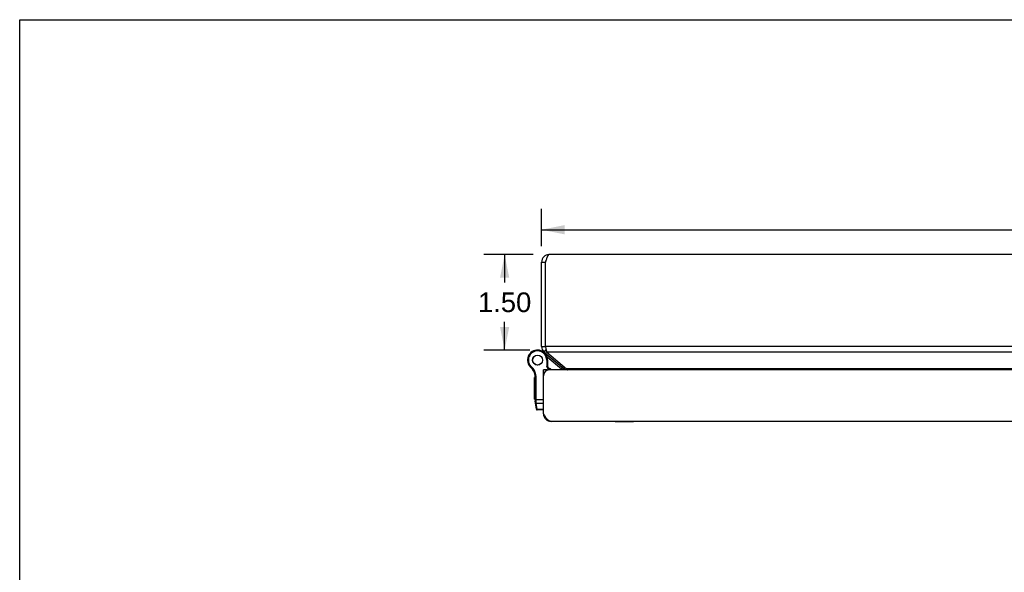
# Model space of a CAD drawing. Header units: inches. Extents: x 0 to 61.8, y 0 to 40.
# Tile 9 of 16: x 0 to 15.5, y 31.3 to 40. Entities that reach past the tile are written whole.
import ezdxf

# ---------------------------------------------------------------- set-up
doc = ezdxf.new("R2010")
doc.units = ezdxf.units.IN
doc.header["$LTSCALE"] = 3.4
doc.header["$MEASUREMENT"] = 0
doc.layers.get('0').update_dxf_attribs({"linetype": 'CONTINUOUS'})
for name, color, linetype in [('02___PRT_ALL_AXES', 7, 'CONTINUOUS'), ('06___PRT_ALL_SURFS', 7, 'CONTINUOUS'), ('DIMENSIONS', 7, 'CONTINUOUS')]:
    doc.layers.add(name, color=color, linetype=linetype)
doc.styles.get("Standard").update_dxf_attribs({"font": 'arial.ttf'})
doc.dimstyles.new('DIMSTYLE_3', dxfattribs={"dimtxt": 0.309091, "dimasz": 0.363636, "dimexe": 0.09, "dimexo": 0.07, "dimgap": 0.0425, "dimtad": 0, "dimtih": 1, "dimtoh": 1, "dimzin": 4, "dimdsep": 46, "dimtxsty": 'Standard', "dimblk": '_FILLED', "dimblk1": '_FILLED', "dimblk2": '_FILLED', "dimcen": 0.09, "dimazin": 1, "dimtfac": 1, "dimtofl": 0, "dimtmove": 0, "dimatfit": 3, "dimldrblk": '_FILLED', "dimfxl": 1, "dimtolj": 1, "dimtzin": 4, "dimarcsym": 0})

# ---------------------------------------------------------------- blocks, each defined once
blk = doc.blocks.new('_FILLED')
at = {"color": 0, "linetype": 'ByBlock'}
blk.add_solid([(0, 0), (-1, 0.2), (-1, -0.2)], dxfattribs=at)
blk = doc.blocks.new('*D16')
at = {"layer": 'DIMENSIONS', "color": 2, "linetype": 'Continuous'}
for p, q in [((8.081, 36.304), (7.306, 36.304)), ((7.634, 36.304), (7.634, 35.862)), ((7.634, 34.802), (7.634, 35.244)), ((8.033, 34.802), (7.306, 34.802))]:
    blk.add_line(p, q, dxfattribs=at)
at = {"layer": 'DIMENSIONS', "color": 2, "linetype": 'Continuous', "xscale": 0.3636363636, "yscale": 0.3636363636, "zscale": 0.3636363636}
for p, rotation in [((7.634, 36.304), 90), ((7.634, 34.802), 270)]:
    blk.add_blockref('_FILLED', p, dxfattribs=dict(at, rotation=rotation))
at = {"layer": 'DIMENSIONS', "color": 2, "linetype": 'Continuous', "insert": (7.634, 35.708), "char_height": 0.3091, "width": 0.83995, "attachment_point": 2, "line_spacing_factor": 0.9}
blk.add_mtext('1.50', dxfattribs=at)
blk = doc.blocks.new('*D21')
at = {"layer": 'DIMENSIONS', "color": 2, "linetype": 'Continuous'}
for p, q in [((8.216, 36.438), (8.216, 37.022)), ((26.216, 36.438), (26.216, 37.022)), ((8.216, 36.695), (16.521, 36.695)), ((26.216, 36.695), (17.91, 36.695))]:
    blk.add_line(p, q, dxfattribs=at)
at = {"layer": 'DIMENSIONS', "color": 2, "linetype": 'Continuous', "xscale": 0.3636363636, "yscale": 0.3636363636, "zscale": 0.3636363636, "rotation": 180}
blk.add_blockref('_FILLED', (8.216, 36.695), dxfattribs=at)
at = {"layer": 'DIMENSIONS', "color": 2, "linetype": 'Continuous', "xscale": 0.3636363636, "yscale": 0.3636363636, "zscale": 0.3636363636}
blk.add_blockref('_FILLED', (26.216, 36.695), dxfattribs=at)
at = {"layer": 'DIMENSIONS', "color": 2, "linetype": 'Continuous', "insert": (17.216, 36.849), "char_height": 0.3091, "width": 1.08009, "attachment_point": 2, "line_spacing_factor": 0.9}
blk.add_mtext('18.00', dxfattribs=at)

msp = doc.modelspace()

# ---------------------------------------------------------------- linework, layer by layer
at = {"color": 7, "linetype": 'Continuous'}
for p, q in [((0, 0), (0, 40)), ((0, 40), (61.8182, 40)), ((8.2157, 36.1836), (8.2757, 36.1836)), ((8.2106, 34.79), (8.2102, 34.7902)), ((8.2157, 34.8595), (8.2757, 34.8595)), ((8.2585, 34.7676), (8.2878, 34.8025)), ((8.2771, 34.7402), (8.2829, 34.7471)), ((8.0168, 34.5641), (8.028, 34.5707)), ((8.0168, 34.5641), (8.028, 34.5707)), ((8.028, 34.5707), (8.028, 34.5707)), ((8.2973, 34.6435), (8.2973, 34.5454)), ((8.3103, 34.6435), (8.2973, 34.6435)), ((8.5288, 34.5017), (8.3029, 34.6912)), ((8.3103, 34.6435), (8.3103, 34.5485)), ((8.0168, 34.5641), (8.0168, 34.5641)), ((8.0467, 34.5281), (8.0552, 34.538)), ((8.3051, 34.488), (8.2451, 34.488)), ((8.2451, 34.4276), (8.2502, 34.4276)), ((8.3103, 34.5485), (8.2973, 34.5454)), ((8.3273, 34.4876), (8.2973, 34.5454)), ((8.3051, 34.488), (8.3051, 34.4828)), ((8.3418, 34.488), (8.3103, 34.5485)), ((8.5288, 34.5017), (8.548, 34.5247)), ((8.5719, 34.5046), (8.5878, 34.5236)), ((8.1136, 34.4075), (8.1265, 34.4095)), ((8.1151, 34.0117), (8.1151, 34.3883)), ((8.1151, 34.3883), (8.1281, 34.3883)), ((8.1281, 34.0086), (8.1281, 34.3883)), ((8.1151, 34.0236), (8.2451, 34.0236)), ((8.1335, 33.8712), (8.1163, 33.9944)), ((8.1247, 34.0087), (8.1251, 34.0087)), ((8.1251, 34.0087), (8.1255, 34.0087)), ((8.1255, 34.0087), (8.1259, 34.0086)), ((8.1259, 34.0086), (8.1264, 34.0086)), ((8.1264, 34.0086), (8.1268, 34.0086)), ((8.1268, 34.0086), (8.1272, 34.0086)), ((8.1272, 34.0086), (8.1277, 34.0086)), ((8.1277, 34.0086), (8.1281, 34.0086)), ((8.1281, 34.0073), (8.1281, 34.0086)), ((8.1281, 34.006), (8.1281, 34.0073)), ((8.1282, 34.0047), (8.1281, 34.006)), ((8.1282, 34.0035), (8.1282, 34.0047)), ((8.1282, 34.0022), (8.1282, 34.0035)), ((8.1283, 34.001), (8.1282, 34.0022)), ((8.1283, 33.9997), (8.1283, 34.001)), ((8.1284, 33.9985), (8.1283, 33.9997)), ((8.1285, 33.9973), (8.1284, 33.9985)), ((8.1286, 33.9961), (8.1285, 33.9973)), ((8.1286, 33.9948), (8.1286, 33.9961)), ((8.1287, 33.9937), (8.1286, 33.9948)), ((8.1288, 33.9925), (8.1287, 33.9937)), ((8.1289, 33.9913), (8.1288, 33.9925)), ((8.1291, 33.9901), (8.1289, 33.9913)), ((8.1292, 33.989), (8.1291, 33.9901)), ((8.1315, 33.9677), (8.1292, 33.989)), ((8.1457, 33.8666), (8.1315, 33.9677)), ((8.1315, 33.9677), (8.2451, 33.9677)), ((8.1464, 33.86), (8.1457, 33.8666)), ((8.2451, 33.8666), (8.1457, 33.8666)), ((8.2451, 33.86), (8.1464, 33.86)), ((8.2461, 33.7824), (8.2544, 33.7834))]:
    msp.add_line(p, q, dxfattribs=at)
at = {"color": 3, "linetype": 'Continuous'}
for p, q in [((26.0957, 36.3036), (8.3357, 36.3036)), ((8.2157, 34.8595), (8.2157, 36.1836)), ((8.2757, 34.8595), (8.2757, 36.1836)), ((8.2585, 34.7676), (8.5719, 34.5046)), ((8.2757, 34.8595), (8.2787, 34.8446)), ((26.1557, 34.8595), (8.2757, 34.8595)), ((8.2787, 34.8446), (8.2802, 34.8372)), ((8.2971, 34.7676), (8.6104, 34.5046)), ((26.1342, 34.7676), (8.2971, 34.7676)), ((8.2451, 33.798), (8.2451, 34.488)), ((26.0951, 34.488), (8.3351, 34.488)), ((25.8209, 34.5046), (8.6104, 34.5046)), ((8.2525, 33.7864), (8.2451, 33.798)), ((26.0651, 33.678), (8.3651, 33.678))]:
    msp.add_line(p, q, dxfattribs=at)
for points in [[(8.3357, 36.3036), (8.3332, 36.3033), (8.3307, 36.3025), (8.3282, 36.3013), (8.3257, 36.2995), (8.3231, 36.2972), (8.3206, 36.2944), (8.3181, 36.2912), (8.3157, 36.2875), (8.3132, 36.2833), (8.3107, 36.2788), (8.3082, 36.2738), (8.3057, 36.2684), (8.3031, 36.2626), (8.3006, 36.2566), (8.2981, 36.2502), (8.2957, 36.2436), (8.2932, 36.2367), (8.2907, 36.2295), (8.2882, 36.2222)], [(8.2882, 36.2222), (8.2857, 36.2146), (8.2831, 36.2069), (8.2806, 36.1992), (8.2781, 36.1914), (8.2757, 36.1836)], [(8.2802, 34.8372), (8.2818, 34.8299), (8.2833, 34.8227), (8.2848, 34.8157), (8.2864, 34.8088), (8.2879, 34.8021), (8.2894, 34.7957), (8.291, 34.7895), (8.2925, 34.7835), (8.294, 34.7779), (8.2956, 34.7726), (8.2971, 34.7676)], [(8.6104, 34.5046), (8.614, 34.5017), (8.6176, 34.4986), (8.6212, 34.4952), (8.6247, 34.4916), (8.6282, 34.488)], [(8.3651, 33.678), (8.3601, 33.6783), (8.3551, 33.679), (8.3501, 33.6803), (8.3451, 33.6821), (8.3401, 33.6844), (8.3351, 33.6872), (8.3301, 33.6904), (8.3251, 33.6941), (8.3201, 33.6982), (8.3151, 33.7028), (8.3101, 33.7078), (8.3051, 33.7132), (8.3001, 33.7189), (8.2951, 33.725), (8.2901, 33.7314), (8.2851, 33.738), (8.2801, 33.7449), (8.2751, 33.7521), (8.2701, 33.7594), (8.2651, 33.767), (8.2601, 33.7746), (8.2551, 33.7824), (8.2525, 33.7864)]]:
    msp.add_lwpolyline(points, dxfattribs=at)
at = {"color": 7, "linetype": 'Continuous'}
for points in [[(8.1151, 34.0117), (8.1151, 34.0117), (8.1151, 34.0116), (8.1151, 34.0116), (8.1151, 34.0115), (8.1152, 34.0115), (8.1152, 34.0114), (8.1152, 34.0114), (8.1152, 34.0113), (8.1153, 34.0113), (8.1153, 34.0112), (8.1153, 34.0111), (8.1154, 34.0111), (8.1154, 34.011), (8.1155, 34.011), (8.1155, 34.0109), (8.1156, 34.0109), (8.1156, 34.0108), (8.1157, 34.0108), (8.1158, 34.0107), (8.1158, 34.0107), (8.1159, 34.0106), (8.116, 34.0106), (8.1161, 34.0105), (8.1161, 34.0105), (8.1162, 34.0104), (8.1163, 34.0104), (8.1164, 34.0104), (8.1165, 34.0103), (8.1166, 34.0103), (8.1167, 34.0102), (8.1168, 34.0102), (8.1169, 34.0101), (8.117, 34.0101), (8.1172, 34.01), (8.1173, 34.01), (8.1174, 34.0099), (8.1175, 34.0099), (8.1176, 34.0099), (8.1178, 34.0098), (8.1179, 34.0098), (8.118, 34.0097), (8.1182, 34.0097), (8.1183, 34.0097), (8.1185, 34.0096), (8.1186, 34.0096), (8.1188, 34.0095), (8.1189, 34.0095), (8.1191, 34.0095), (8.1192, 34.0094), (8.1194, 34.0094), (8.1196, 34.0094), (8.1197, 34.0093), (8.1199, 34.0093), (8.1201, 34.0093), (8.1202, 34.0092), (8.1204, 34.0092), (8.1206, 34.0092), (8.1208, 34.0091), (8.1209, 34.0091), (8.1211, 34.0091), (8.1213, 34.0091), (8.1215, 34.009), (8.1217, 34.009), (8.1219, 34.009), (8.1221, 34.0089), (8.1222, 34.0089), (8.1224, 34.0089), (8.1226, 34.0089), (8.1228, 34.0089), (8.123, 34.0088), (8.1232, 34.0088), (8.1234, 34.0088), (8.1236, 34.0088), (8.1238, 34.0088), (8.1241, 34.0087), (8.1243, 34.0087), (8.1247, 34.0087)], [(8.1163, 33.9944), (8.1163, 33.9943), (8.1164, 33.9942), (8.1164, 33.9941), (8.1164, 33.9939), (8.1164, 33.9938), (8.1165, 33.9937), (8.1165, 33.9936), (8.1166, 33.9935), (8.1166, 33.9934), (8.1167, 33.9933), (8.1167, 33.9931), (8.1168, 33.993), (8.1168, 33.9929), (8.1169, 33.9928), (8.117, 33.9927), (8.117, 33.9926), (8.1171, 33.9925), (8.1172, 33.9924), (8.1173, 33.9923), (8.1173, 33.9922), (8.1174, 33.9921), (8.1175, 33.992), (8.1176, 33.9919), (8.1177, 33.9918), (8.1178, 33.9917), (8.1179, 33.9916), (8.118, 33.9915), (8.1181, 33.9914), (8.1182, 33.9913), (8.1184, 33.9912), (8.1185, 33.9912), (8.1186, 33.9911), (8.1187, 33.991), (8.1188, 33.9909), (8.119, 33.9908), (8.1191, 33.9907), (8.1192, 33.9907), (8.1194, 33.9906), (8.1195, 33.9905), (8.1197, 33.9904), (8.1198, 33.9903), (8.12, 33.9903), (8.1201, 33.9902), (8.1203, 33.9901), (8.1204, 33.9901), (8.1206, 33.99), (8.1207, 33.9899), (8.1209, 33.9899), (8.1211, 33.9898), (8.1212, 33.9898), (8.1214, 33.9897), (8.1216, 33.9896), (8.1217, 33.9896), (8.1219, 33.9895), (8.1221, 33.9895), (8.1223, 33.9894), (8.1225, 33.9894), (8.1226, 33.9894), (8.1228, 33.9893), (8.123, 33.9893), (8.1232, 33.9892), (8.1234, 33.9892), (8.1236, 33.9892), (8.1238, 33.9891), (8.124, 33.9891), (8.1242, 33.9891), (8.1244, 33.9891), (8.1246, 33.989), (8.1248, 33.989), (8.125, 33.989), (8.1252, 33.989), (8.1254, 33.989), (8.1256, 33.9889), (8.1258, 33.9889), (8.126, 33.9889), (8.1262, 33.9889), (8.1264, 33.9889), (8.1266, 33.9889), (8.1268, 33.9889), (8.1271, 33.9889), (8.1273, 33.9889), (8.1275, 33.9889), (8.1277, 33.9889), (8.1279, 33.9889), (8.1281, 33.9889), (8.1283, 33.9889), (8.1285, 33.9889), (8.1288, 33.989), (8.129, 33.989), (8.1292, 33.989)], [(8.1187, 33.9776), (8.1187, 33.9774), (8.1187, 33.9772), (8.1188, 33.977), (8.1188, 33.9768), (8.1188, 33.9766), (8.1189, 33.9764), (8.1189, 33.9762), (8.119, 33.976), (8.1191, 33.9759), (8.1191, 33.9757), (8.1192, 33.9755), (8.1193, 33.9753), (8.1193, 33.9751), (8.1194, 33.9749), (8.1195, 33.9748), (8.1196, 33.9746), (8.1196, 33.9744), (8.1197, 33.9742), (8.1198, 33.9741), (8.1199, 33.9739), (8.12, 33.9737), (8.1201, 33.9735), (8.1202, 33.9734), (8.1203, 33.9732), (8.1204, 33.973), (8.1206, 33.9729), (8.1207, 33.9727), (8.1208, 33.9726), (8.1209, 33.9724), (8.1211, 33.9722), (8.1212, 33.9721), (8.1213, 33.9719), (8.1214, 33.9718), (8.1216, 33.9716), (8.1217, 33.9715), (8.1219, 33.9714), (8.122, 33.9712), (8.1222, 33.9711), (8.1223, 33.9709), (8.1225, 33.9708), (8.1226, 33.9707), (8.1228, 33.9705), (8.123, 33.9704), (8.1231, 33.9703), (8.1233, 33.9702), (8.1235, 33.9701), (8.1236, 33.9699), (8.1238, 33.9698), (8.124, 33.9697), (8.1242, 33.9696), (8.1243, 33.9695), (8.1245, 33.9694), (8.1247, 33.9693), (8.1249, 33.9692), (8.1251, 33.9691), (8.1253, 33.969), (8.1255, 33.9689), (8.1257, 33.9688), (8.1259, 33.9688), (8.126, 33.9687), (8.1262, 33.9686), (8.1264, 33.9685), (8.1266, 33.9685), (8.1269, 33.9684), (8.1271, 33.9683), (8.1273, 33.9683), (8.1275, 33.9682), (8.1277, 33.9682), (8.1279, 33.9681), (8.1281, 33.9681), (8.1283, 33.968), (8.1285, 33.968), (8.1287, 33.9679), (8.1289, 33.9679), (8.1292, 33.9679), (8.1294, 33.9679), (8.1296, 33.9678), (8.1298, 33.9678), (8.13, 33.9678), (8.1302, 33.9678), (8.1305, 33.9678), (8.1307, 33.9677), (8.1309, 33.9677), (8.1311, 33.9677), (8.1313, 33.9677), (8.1315, 33.9677)], [(8.1328, 33.8764), (8.1328, 33.8763), (8.1329, 33.8761), (8.1329, 33.8759), (8.1329, 33.8757), (8.133, 33.8755), (8.133, 33.8753), (8.1331, 33.8751), (8.1331, 33.8749), (8.1332, 33.8747), (8.1333, 33.8745), (8.1333, 33.8744), (8.1334, 33.8742), (8.1335, 33.874), (8.1335, 33.8738), (8.1336, 33.8736), (8.1337, 33.8735), (8.1338, 33.8733), (8.1339, 33.8731), (8.134, 33.8729), (8.1341, 33.8728), (8.1342, 33.8726), (8.1343, 33.8724), (8.1344, 33.8722), (8.1345, 33.8721), (8.1346, 33.8719), (8.1347, 33.8717), (8.1348, 33.8716), (8.1349, 33.8714), (8.1351, 33.8713), (8.1352, 33.8711), (8.1353, 33.871), (8.1355, 33.8708), (8.1356, 33.8707), (8.1357, 33.8705), (8.1359, 33.8704), (8.136, 33.8702), (8.1362, 33.8701), (8.1363, 33.8699), (8.1365, 33.8698), (8.1366, 33.8697), (8.1368, 33.8695), (8.1369, 33.8694), (8.1371, 33.8693), (8.1373, 33.8692), (8.1374, 33.869), (8.1376, 33.8689), (8.1378, 33.8688), (8.1379, 33.8687), (8.1381, 33.8686), (8.1383, 33.8685), (8.1385, 33.8684), (8.1387, 33.8683), (8.1388, 33.8682), (8.139, 33.8681), (8.1392, 33.868), (8.1394, 33.8679), (8.1396, 33.8678), (8.1398, 33.8677), (8.14, 33.8676), (8.1402, 33.8676), (8.1404, 33.8675), (8.1406, 33.8674), (8.1408, 33.8673), (8.141, 33.8673), (8.1412, 33.8672), (8.1414, 33.8672), (8.1416, 33.8671), (8.1418, 33.867), (8.142, 33.867), (8.1422, 33.8669), (8.1424, 33.8669), (8.1427, 33.8669), (8.1429, 33.8668), (8.1431, 33.8668), (8.1433, 33.8668), (8.1435, 33.8667), (8.1437, 33.8667), (8.1439, 33.8667), (8.1442, 33.8667), (8.1444, 33.8666), (8.1446, 33.8666), (8.1448, 33.8666), (8.145, 33.8666), (8.1453, 33.8666), (8.1455, 33.8666), (8.1457, 33.8666)]]:
    msp.add_lwpolyline(points, dxfattribs=at)
at = {"color": 3, "linetype": 'Continuous'}
for centre, radius, start, end in [((8.3357, 36.1836), 0.12, 90, 180), ((8.3357, 34.8595), 0.12, 180, 230), ((8.3351, 34.398), 0.09, 90, 180), ((8.5333, 34.4587), 0.06, 29.2812, 50), ((8.3651, 33.798), 0.12, 180, 270)]:
    msp.add_arc(centre, radius, start, end, dxfattribs=at)
at = {"color": 7, "linetype": 'Continuous'}
for centre, radius, start, end in [((8.3357, 36.1836), 0.06, 144.19847, 180), ((8.1528, 34.6435), 0.1575, 0, 210.26499), ((8.1528, 34.6435), 0.1445, 0, 210.26499), ((8.1158, 34.5479), 0.26, 50, 68.622), ((8.3357, 34.8595), 0.06, 180, 203.1031), ((8.1395, 34.6357), 0.1291, 210.26499, 229.20673), ((8.1395, 34.6357), 0.1421, 210.26499, 229.20673), ((8.1528, 34.6435), 0.1575, 210.27865, 232.68689), ((7.916, 34.3767), 0.2, 8.84009, 49.20673), ((7.916, 34.3767), 0.213, 8.84009, 49.20673), ((8.2532, 34.3213), 0.21, 52.55141, 69.70189), ((8.4677, 34.4289), 0.095, 38.49293, 50), ((8.4677, 34.4289), 0.125, 28.23187, 50), ((7.9901, 34.3883), 0.125, 0, 8.84009), ((7.9901, 34.3883), 0.138, 0, 8.84009), ((8.2401, 34.0117), 0.125, 180, 187.96175), ((8.1464, 33.873), 0.013, 187.97573, 270)]:
    msp.add_arc(centre, radius, start, end, dxfattribs=at)
at = {"layer": '02___PRT_ALL_AXES', "color": 7, "linetype": 'Continuous'}
for p, q in [((8.1051, 34.0289), (8.1051, 34.3693)), ((8.1151, 34.3693), (8.1051, 34.3693)), ((8.1151, 34.3609), (8.1051, 34.3609)), ((8.1151, 34.309), (8.1051, 34.309)), ((8.1151, 34.3006), (8.1051, 34.3006)), ((8.1151, 34.2306), (8.1051, 34.2306)), ((8.1151, 34.0291), (8.1051, 34.0291)), ((8.1151, 34.0289), (8.1051, 34.0289))]:
    msp.add_line(p, q, dxfattribs=at)
for radius in [0.079, 0.078]:
    msp.add_circle((8.1528, 34.6435), radius, dxfattribs=at)
at = {"layer": '06___PRT_ALL_SURFS', "color": 7, "linetype": 'Continuous'}
for p, q in [((9.3732, 33.673), (9.3732, 33.678)), ((9.6619, 33.673), (9.3732, 33.673)), ((9.4454, 33.673), (9.4454, 33.678)), ((9.5897, 33.673), (9.5897, 33.678)), ((9.6619, 33.673), (9.6619, 33.678))]:
    msp.add_line(p, q, dxfattribs=at)

# ---------------------------------------------------------------- dimensions: what is measured, and where the dimension line sits
at = {"layer": 'DIMENSIONS', "color": 2, "linetype": 'Continuous'}
dim = msp.add_linear_dim(base=(26.2157, 36.6947), p1=(8.2157, 37.0919), p2=(26.2157, 37.0919), dimstyle='DIMSTYLE_3', dxfattribs=at)
dim.commit()
dim.dimension.update_dxf_attribs({"geometry": '*D21', "text_midpoint": (17.2288, 36.693), "dimtype": 160})
dim = msp.add_linear_dim(base=(7.6337, 34.8025), p1=(8.1511, 36.3036), p2=(8.1033, 34.8025), angle=270, dimstyle='DIMSTYLE_3', dxfattribs=at)
dim.commit()
dim.dimension.update_dxf_attribs({"geometry": '*D16', "text_midpoint": (7.647, 35.5513), "dimtype": 160})

doc.saveas('drawing.dxf')
